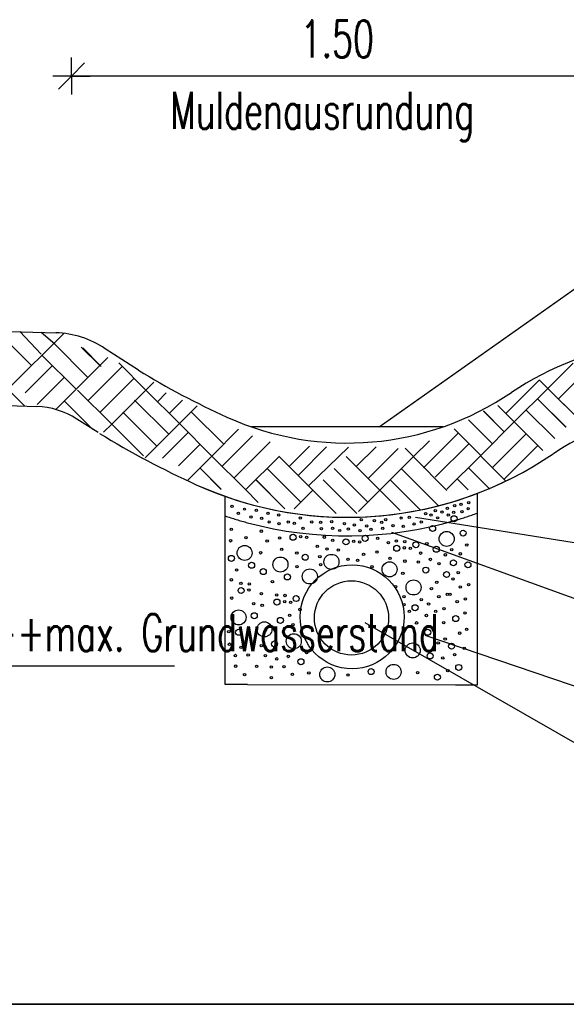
# Model space of a CAD drawing. Extents: x 3408772 to 3410442, y 5787844 to 5790056.
# Tile 37 of 80: x 3409763 to 3409777, y 5788844 to 5788870. Entities that reach past the tile are written whole.
import ezdxf

# ---------------------------------------------------------------- set-up
doc = ezdxf.new("R2010")
doc.units = 0
doc.header["$MEASUREMENT"] = 0
doc.linetypes.add('LINIENART0', pattern=[0])
doc.linetypes.add('LINIENART1', pattern=[50, 40, -10])
for name, color, linetype in [('detail_AA-BB', 7, 'Continuous'), ('NULLEBENE', 7, 'Continuous'), ('Straßenbau', 7, 'Continuous')]:
    doc.layers.add(name, color=color, linetype=linetype)
doc.styles.add('SIMPLEX', font='simplex')

# ---------------------------------------------------------------- blocks, each defined once
blk = doc.blocks.new('MASSTRENN-45')
at = {"layer": 'NULLEBENE', "color": 1, "linetype": 'LINIENART0'}
for q in [(0, 0.1), (0.07071, 0.07071), (-0.1, 0), (-0.07071, -0.07071), (0, -0.1), (0.1, 0)]:
    blk.add_line((0, 0), q, dxfattribs=at)
blk = doc.blocks.new('GRENZS-104')
at = {"layer": 'NULLEBENE', "color": 1, "linetype": 'LINIENART0'}
blk.add_circle((0, 0), 0.81, dxfattribs=at)
blk = doc.blocks.new('SAND-320')
at = {"layer": 'NULLEBENE', "color": 95, "linetype": 'LINIENART0'}
blk.add_circle((-0.031, 0), 0.031, dxfattribs=at)

msp = doc.modelspace()

# ---------------------------------------------------------------- linework, layer by layer
at = {"layer": 'detail_AA-BB', "color": 128, "linetype": 'LINIENART0'}
for p, q in [((3409779.12203, 5788868.77009, 0.1), (3409764.12203, 5788868.77009, 5)), ((3409779.12203, 5788868.77009, 0.1), (3409764.12203, 5788868.77009, 5)), ((3409772.409, 5788859.321), (3409781.61, 5788865.825)), ((3409772.409, 5788859.321), (3409781.61, 5788865.825)), ((3409763.04339, 5788860.96937), (3409762.11307, 5788861.89969)), ((3409763.04339, 5788860.96937), (3409762.11307, 5788861.89969)), ((3409763.91945, 5788861.84542), (3409762.407, 5788860.33297)), ((3409763.91945, 5788861.84542), (3409762.407, 5788860.33297)), ((3409763.30608, 5788861.2724), (3409762.72751, 5788861.88437)), ((3409763.30608, 5788861.2724), (3409762.72751, 5788861.88437)), ((3409763.67227, 5788861.54257), (3409763.30354, 5788861.86392)), ((3409763.67227, 5788861.54257), (3409763.30354, 5788861.86392)), ((3409764.56367, 5788860.65117), (3409763.64443, 5788861.57041)), ((3409764.56367, 5788860.65117), (3409763.64443, 5788861.57041)), ((3409764.24594, 5788860.33254), (3409763.32594, 5788861.25254)), ((3409764.24594, 5788860.33254), (3409763.32594, 5788861.25254)), ((3409764.88187, 5788860.96937), (3409764.38386, 5788861.46737)), ((3409764.88187, 5788860.96937), (3409764.38386, 5788861.46737)), ((3409764.92119, 5788860.94603), (3409764.42319, 5788861.44404)), ((3409764.92119, 5788860.94603), (3409764.42319, 5788861.44404)), ((3409763.60908, 5788860.96937), (3409762.87613, 5788860.23642)), ((3409763.60908, 5788860.96937), (3409762.87613, 5788860.23642)), ((3409764.24547, 5788860.33297), (3409765.09641, 5788861.1839)), ((3409764.24547, 5788860.33297), (3409765.09641, 5788861.1839)), ((3409765.48688, 5788860.94603), (3409764.56764, 5788860.02679)), ((3409765.48688, 5788860.94603), (3409764.56764, 5788860.02679)), ((3409766.12328, 5788860.30963), (3409765.39204, 5788861.04087)), ((3409766.12328, 5788860.30963), (3409765.39204, 5788861.04087)), ((3409776.94978, 5788860.35564), (3409777.63099, 5788861.03685)), ((3409776.94978, 5788860.35564), (3409777.63099, 5788861.03685)), ((3409777.23263, 5788860.0728), (3409778.15186, 5788860.99203)), ((3409777.23263, 5788860.0728), (3409778.15186, 5788860.99203)), ((3409763.92727, 5788860.65117), (3409763.19432, 5788859.91822)), ((3409763.92727, 5788860.65117), (3409763.19432, 5788859.91822)), ((3409765.80508, 5788860.62783), (3409764.88584, 5788859.70859)), ((3409765.80508, 5788860.62783), (3409764.88584, 5788859.70859)), ((3409766.12328, 5788860.30963), (3409766.33662, 5788860.52298)), ((3409766.12328, 5788860.30963), (3409766.33662, 5788860.52298)), ((3409775.81999, 5788859.67432), (3409776.72687, 5788860.5812)), ((3409775.81999, 5788859.67432), (3409776.72687, 5788860.5812)), ((3409775.82041, 5788859.67482), (3409776.7273, 5788860.5817)), ((3409775.82041, 5788859.67482), (3409776.7273, 5788860.5817)), ((3409776.94936, 5788860.35514), (3409776.72509, 5788860.57942)), ((3409776.94936, 5788860.35514), (3409776.72509, 5788860.57942)), ((3409776.94978, 5788860.35564), (3409776.72551, 5788860.57991)), ((3409776.94978, 5788860.35564), (3409776.72551, 5788860.57991)), ((3409762.407, 5788860.33297), (3409762.86369, 5788859.87628)), ((3409762.407, 5788860.33297), (3409762.86369, 5788859.87628)), ((3409764.24547, 5788860.33297), (3409763.69878, 5788859.78628)), ((3409764.24547, 5788860.33297), (3409763.69878, 5788859.78628)), ((3409765.20404, 5788859.39039), (3409764.2848, 5788860.30963)), ((3409765.20404, 5788859.39039), (3409764.2848, 5788860.30963)), ((3409766.12328, 5788860.30963), (3409765.20404, 5788859.39039)), ((3409766.12328, 5788860.30963), (3409765.20404, 5788859.39039)), ((3409767.02837, 5788859.40454), (3409766.12328, 5788860.30963)), ((3409766.12328, 5788860.30963), (3409766.43665, 5788859.99626)), ((3409767.02837, 5788859.40454), (3409766.12328, 5788860.30963)), ((3409766.12328, 5788860.30963), (3409766.43665, 5788859.99626)), ((3409766.43665, 5788859.99626), (3409766.67222, 5788860.23184)), ((3409766.43665, 5788859.99626), (3409766.67222, 5788860.23184)), ((3409776.04469, 5788859.45054), (3409776.94978, 5788860.35564)), ((3409776.04469, 5788859.45054), (3409776.94978, 5788860.35564)), ((3409776.94936, 5788860.35514), (3409777.76012, 5788859.54438)), ((3409776.94936, 5788860.35514), (3409777.76012, 5788859.54438)), ((3409776.94978, 5788860.35564), (3409777.86902, 5788859.4364)), ((3409776.94978, 5788860.35564), (3409777.86902, 5788859.4364)), ((3409764.69602, 5788859.24603), (3409763.92727, 5788860.01477)), ((3409764.69602, 5788859.24603), (3409763.92727, 5788860.01477)), ((3409766.74058, 5788859.11674), (3409765.82134, 5788860.03598)), ((3409766.74058, 5788859.11674), (3409765.82134, 5788860.03598)), ((3409766.75285, 5788859.68006), (3409767.11195, 5788860.03915)), ((3409766.75285, 5788859.68006), (3409767.11195, 5788860.03915)), ((3409776.04469, 5788859.45054), (3409775.605, 5788859.89023)), ((3409776.04469, 5788859.45054), (3409775.605, 5788859.89023)), ((3409776.67006, 5788860.07584), (3409777.43616, 5788859.30974)), ((3409776.67006, 5788860.07584), (3409777.43616, 5788859.30974)), ((3409776.67048, 5788860.07634), (3409777.43658, 5788859.31023)), ((3409776.67048, 5788860.07634), (3409777.43658, 5788859.31023)), ((3409766.42238, 5788858.79855), (3409765.50314, 5788859.71779)), ((3409766.42238, 5788858.79855), (3409765.50314, 5788859.71779)), ((3409767.02795, 5788859.40404), (3409767.50562, 5788859.88172)), ((3409767.02795, 5788859.40404), (3409767.50562, 5788859.88172)), ((3409767.02837, 5788859.40454), (3409767.50605, 5788859.88221)), ((3409767.02837, 5788859.40454), (3409767.50605, 5788859.88221)), ((3409768.21869, 5788858.8497), (3409767.34615, 5788859.72224)), ((3409768.21869, 5788858.8497), (3409767.34615, 5788859.72224)), ((3409768.21911, 5788858.85019), (3409767.34657, 5788859.72274)), ((3409768.21911, 5788858.85019), (3409767.34657, 5788859.72274)), ((3409775.77599, 5788859.18184), (3409775.21252, 5788859.74531)), ((3409775.77599, 5788859.18184), (3409775.21252, 5788859.74531)), ((3409775.77509, 5788859.18076), (3409775.21509, 5788859.74076)), ((3409775.77509, 5788859.18076), (3409775.21509, 5788859.74076)), ((3409776.36533, 5788859.77111), (3409777.13668, 5788858.99975)), ((3409776.36533, 5788859.77111), (3409777.13668, 5788858.99975)), ((3409776.36575, 5788859.7716), (3409777.13711, 5788859.00025)), ((3409776.36575, 5788859.7716), (3409777.13711, 5788859.00025)), ((3409765.20404, 5788859.39039), (3409764.98706, 5788859.17342)), ((3409765.20404, 5788859.39039), (3409764.98706, 5788859.17342)), ((3409765.20404, 5788859.39039), (3409766.0588, 5788858.53564)), ((3409765.20404, 5788859.39039), (3409766.0588, 5788858.53564)), ((3409767.02837, 5788859.40454), (3409766.10913, 5788858.4853)), ((3409767.02837, 5788859.40454), (3409766.10913, 5788858.4853)), ((3409767.02795, 5788859.40404), (3409766.31984, 5788858.69594)), ((3409767.02795, 5788859.40404), (3409766.31984, 5788858.69594)), ((3409767.90049, 5788858.5315), (3409767.02795, 5788859.40404)), ((3409767.90049, 5788858.5315), (3409767.02795, 5788859.40404)), ((3409767.90092, 5788858.53199), (3409767.02837, 5788859.40454)), ((3409767.90092, 5788858.53199), (3409767.02837, 5788859.40454)), ((3409775.45736, 5788858.86315), (3409774.81369, 5788859.50682)), ((3409775.45736, 5788858.86315), (3409774.81369, 5788859.50682)), ((3409775.45779, 5788858.86364), (3409774.81412, 5788859.50732)), ((3409775.45779, 5788858.86364), (3409774.81412, 5788859.50732)), ((3409775.13917, 5788858.54495), (3409776.04426, 5788859.45005)), ((3409775.13917, 5788858.54495), (3409776.04426, 5788859.45005)), ((3409776.04469, 5788859.45054), (3409776.81604, 5788858.67918)), ((3409776.04469, 5788859.45054), (3409776.81604, 5788858.67918)), ((3409767.2641, 5788859.16789), (3409766.57328, 5788858.47708)), ((3409767.2641, 5788859.16789), (3409766.57328, 5788858.47708)), ((3409767.26452, 5788859.16839), (3409766.57371, 5788858.47758)), ((3409767.26452, 5788859.16839), (3409766.57371, 5788858.47758)), ((3409767.90666, 5788858.53766), (3409768.62087, 5788859.25188)), ((3409767.90666, 5788858.53766), (3409768.62087, 5788859.25188)), ((3409767.90708, 5788858.53816), (3409768.6213, 5788859.25238)), ((3409767.90708, 5788858.53816), (3409768.6213, 5788859.25238)), ((3409773.59705, 5788858.21264), (3409774.53426, 5788859.14985)), ((3409773.59705, 5788858.21264), (3409774.53426, 5788859.14985)), ((3409773.59748, 5788858.21314), (3409774.53469, 5788859.15035)), ((3409773.59748, 5788858.21314), (3409774.53469, 5788859.15035)), ((3409775.13917, 5788858.54495), (3409774.42223, 5788859.26189)), ((3409775.13917, 5788858.54495), (3409774.42223, 5788859.26189)), ((3409775.13959, 5788858.54545), (3409774.42265, 5788859.26239)), ((3409775.13959, 5788858.54545), (3409774.42265, 5788859.26239)), ((3409775.45736, 5788858.22675), (3409776.36246, 5788859.13185)), ((3409775.45736, 5788858.22675), (3409776.36246, 5788859.13185)), ((3409775.45779, 5788858.22725), (3409776.36288, 5788859.13234)), ((3409775.45779, 5788858.22725), (3409776.36288, 5788859.13234)), ((3409766.99901, 5788858.26641), (3409767.58229, 5788858.8497)), ((3409766.99901, 5788858.26641), (3409767.58229, 5788858.8497)), ((3409766.99943, 5788858.2669), (3409767.58272, 5788858.85019)), ((3409766.99943, 5788858.2669), (3409767.58272, 5788858.85019)), ((3409768.45363, 5788858.53376), (3409768.99409, 5788859.07422)), ((3409768.45363, 5788858.53376), (3409768.99409, 5788859.07422)), ((3409768.45405, 5788858.53426), (3409768.99451, 5788859.07472)), ((3409768.45405, 5788858.53426), (3409768.99451, 5788859.07472)), ((3409769.09003, 5788858.53376), (3409769.46773, 5788858.91147)), ((3409769.09003, 5788858.53376), (3409769.46773, 5788858.91147)), ((3409769.09045, 5788858.53426), (3409769.46815, 5788858.91196)), ((3409769.09045, 5788858.53426), (3409769.46815, 5788858.91196)), ((3409773.33212, 5788858.51724), (3409773.75946, 5788858.94458)), ((3409773.33212, 5788858.51724), (3409773.75946, 5788858.94458)), ((3409773.33255, 5788858.51774), (3409773.75988, 5788858.94507)), ((3409773.33255, 5788858.51774), (3409773.75988, 5788858.94507)), ((3409773.91567, 5788857.95793), (3409774.82139, 5788858.86364)), ((3409773.91567, 5788857.95793), (3409774.82139, 5788858.86364)), ((3409769.983, 5788858.252), (3409770.532, 5788858.801)), ((3409769.983, 5788858.252), (3409770.532, 5788858.801)), ((3409769.98339, 5788858.25249), (3409770.53275, 5788858.80185)), ((3409769.98339, 5788858.25249), (3409770.53275, 5788858.80185)), ((3409770.22235, 5788858.00875), (3409770.99169, 5788858.77808)), ((3409770.22235, 5788858.00875), (3409770.99169, 5788858.77808)), ((3409770.5011, 5788857.73), (3409771.58165, 5788858.76725)), ((3409770.5011, 5788857.73), (3409771.58165, 5788858.76725)), ((3409771.79001, 5788858.24792), (3409772.32223, 5788858.78014)), ((3409771.79001, 5788858.24792), (3409772.32223, 5788858.78014)), ((3409771.79043, 5788858.24842), (3409772.32266, 5788858.78064)), ((3409771.79043, 5788858.24842), (3409772.32266, 5788858.78064)), ((3409772.10821, 5788857.92972), (3409772.91338, 5788858.73489)), ((3409772.10821, 5788857.92972), (3409772.91338, 5788858.73489)), ((3409772.10863, 5788857.93022), (3409772.9138, 5788858.73538)), ((3409772.10863, 5788857.93022), (3409772.9138, 5788858.73538)), ((3409773.33212, 5788858.51724), (3409773.10567, 5788858.7437)), ((3409773.33212, 5788858.51724), (3409773.10567, 5788858.7437)), ((3409773.33255, 5788858.51774), (3409773.10609, 5788858.74419)), ((3409773.33255, 5788858.51774), (3409773.10609, 5788858.74419)), ((3409775.77556, 5788857.90855), (3409776.68066, 5788858.81365)), ((3409775.77556, 5788857.90855), (3409776.68066, 5788858.81365)), ((3409775.77599, 5788857.90905), (3409776.68108, 5788858.81415)), ((3409775.77599, 5788857.90905), (3409776.68108, 5788858.81415)), ((3409767.25184, 5788857.88284), (3409767.90666, 5788858.53766)), ((3409767.25184, 5788857.88284), (3409767.90666, 5788858.53766)), ((3409767.25226, 5788857.88334), (3409767.90708, 5788858.53816)), ((3409767.25226, 5788857.88334), (3409767.90708, 5788858.53816)), ((3409767.90049, 5788858.5315), (3409768.80605, 5788857.62594)), ((3409767.90049, 5788858.5315), (3409768.80605, 5788857.62594)), ((3409767.90092, 5788858.53199), (3409768.80647, 5788857.62644)), ((3409767.90092, 5788858.53199), (3409768.80647, 5788857.62644)), ((3409768.17593, 5788858.25606), (3409768.45363, 5788858.53376)), ((3409768.17593, 5788858.25606), (3409768.45363, 5788858.53376)), ((3409768.17635, 5788858.25656), (3409768.45405, 5788858.53426)), ((3409768.17635, 5788858.25656), (3409768.45405, 5788858.53426)), ((3409768.49413, 5788857.93786), (3409769.09003, 5788858.53376)), ((3409768.49413, 5788857.93786), (3409769.09003, 5788858.53376)), ((3409768.49455, 5788857.93836), (3409769.09045, 5788858.53426)), ((3409768.49455, 5788857.93836), (3409769.09045, 5788858.53426)), ((3409768.81039, 5788857.61773), (3409769.71804, 5788858.52538)), ((3409768.81039, 5788857.61773), (3409769.71804, 5788858.52538)), ((3409768.81082, 5788857.61823), (3409769.71846, 5788858.52588)), ((3409768.81082, 5788857.61823), (3409769.71846, 5788858.52588)), ((3409769.71188, 5788858.51922), (3409770.61743, 5788857.61366)), ((3409769.71188, 5788858.51922), (3409770.61743, 5788857.61366)), ((3409769.7123, 5788858.51972), (3409770.61786, 5788857.61416)), ((3409769.7123, 5788858.51972), (3409770.61786, 5788857.61416)), ((3409771.519, 5788858.515), (3409772.424, 5788857.61)), ((3409771.519, 5788858.515), (3409772.424, 5788857.61)), ((3409771.51934, 5788858.51564), (3409772.4249, 5788857.61009)), ((3409771.51934, 5788858.51564), (3409772.4249, 5788857.61009)), ((3409772.42448, 5788857.60959), (3409773.33212, 5788858.51724)), ((3409772.42448, 5788857.60959), (3409773.33212, 5788858.51724)), ((3409772.4249, 5788857.61009), (3409773.33255, 5788858.51774)), ((3409772.4249, 5788857.61009), (3409773.33255, 5788858.51774)), ((3409773.32638, 5788858.51157), (3409774.23194, 5788857.60602)), ((3409773.32638, 5788858.51157), (3409774.23194, 5788857.60602)), ((3409773.59748, 5788858.21314), (3409773.87518, 5788858.49084)), ((3409773.59748, 5788858.21314), (3409773.87518, 5788858.49084)), ((3409774.23152, 5788857.6373), (3409775.13917, 5788858.54495)), ((3409774.23152, 5788857.6373), (3409775.13917, 5788858.54495)), ((3409775.13343, 5788858.53928), (3409775.81632, 5788857.85639)), ((3409775.13343, 5788858.53928), (3409775.81632, 5788857.85639)), ((3409767.57845, 5788858.20946), (3409768.15366, 5788857.63425)), ((3409767.57845, 5788858.20946), (3409768.15366, 5788857.63425)), ((3409767.57888, 5788858.20995), (3409768.15408, 5788857.63475)), ((3409767.57888, 5788858.20995), (3409768.15408, 5788857.63475)), ((3409769.38984, 5788858.19718), (3409770.29539, 5788857.29162)), ((3409769.38984, 5788858.19718), (3409770.29539, 5788857.29162)), ((3409769.39026, 5788858.19768), (3409770.29582, 5788857.29212)), ((3409769.39026, 5788858.19768), (3409770.29582, 5788857.29212)), ((3409771.19688, 5788858.19311), (3409772.10244, 5788857.28755)), ((3409771.19688, 5788858.19311), (3409772.10244, 5788857.28755)), ((3409771.1973, 5788858.19361), (3409772.10286, 5788857.28805)), ((3409771.1973, 5788858.19361), (3409772.10286, 5788857.28805)), ((3409773.00435, 5788858.18953), (3409774.00126, 5788857.19262)), ((3409773.00435, 5788858.18953), (3409774.00126, 5788857.19262)), ((3409774.81096, 5788858.21675), (3409775.38617, 5788857.64154)), ((3409774.81096, 5788858.21675), (3409775.38617, 5788857.64154)), ((3409774.81139, 5788858.21724), (3409775.38659, 5788857.64204)), ((3409774.81139, 5788858.21724), (3409775.38659, 5788857.64204)), ((3409769.08735, 5788857.89469), (3409769.86924, 5788857.1128)), ((3409769.08735, 5788857.89469), (3409769.86924, 5788857.1128)), ((3409769.08777, 5788857.89519), (3409769.86967, 5788857.1133)), ((3409769.08777, 5788857.89519), (3409769.86967, 5788857.1133)), ((3409770.89439, 5788857.89062), (3409771.79995, 5788856.98506)), ((3409770.89439, 5788857.89062), (3409771.79995, 5788856.98506)), ((3409770.89482, 5788857.89112), (3409771.80037, 5788856.98556)), ((3409770.89482, 5788857.89112), (3409771.80037, 5788856.98556)), ((3409772.70143, 5788857.88655), (3409773.50921, 5788857.07877)), ((3409772.70143, 5788857.88655), (3409773.50921, 5788857.07877)), ((3409772.70186, 5788857.88705), (3409773.50963, 5788857.07927)), ((3409772.70186, 5788857.88705), (3409773.50963, 5788857.07927)), ((3409774.50848, 5788857.91426), (3409774.80487, 5788857.61787)), ((3409774.50848, 5788857.91426), (3409774.80487, 5788857.61787)), ((3409774.5089, 5788857.91475), (3409774.80529, 5788857.61837)), ((3409774.5089, 5788857.91475), (3409774.80529, 5788857.61837)), ((3409768.80605, 5788857.62594), (3409769.15022, 5788857.28177)), ((3409768.80605, 5788857.62594), (3409769.15022, 5788857.28177)), ((3409768.80647, 5788857.62644), (3409769.15065, 5788857.28226)), ((3409768.80647, 5788857.62644), (3409769.15065, 5788857.28226)), ((3409770.61743, 5788857.61366), (3409770.11697, 5788857.1132)), ((3409770.61743, 5788857.61366), (3409770.11697, 5788857.1132)), ((3409770.61743, 5788857.61366), (3409771.2471, 5788856.984)), ((3409770.61743, 5788857.61366), (3409771.2471, 5788856.984)), ((3409770.61786, 5788857.61416), (3409771.24752, 5788856.98449)), ((3409770.61786, 5788857.61416), (3409771.24752, 5788856.98449)), ((3409772.4249, 5788857.61009), (3409771.85271, 5788857.0379)), ((3409772.4249, 5788857.61009), (3409771.85271, 5788857.0379)), ((3409772.42448, 5788857.60959), (3409772.97106, 5788857.063)), ((3409772.42448, 5788857.60959), (3409772.97106, 5788857.063)), ((3409772.4249, 5788857.61009), (3409772.97149, 5788857.0635)), ((3409772.4249, 5788857.61009), (3409772.97149, 5788857.0635)), ((3409780.5911, 5788855.72873), (3409773.38344, 5788856.87387)), ((3409780.5911, 5788855.72873), (3409773.38344, 5788856.87387)), ((3409780.72582, 5788853.57317), (3409772.74351, 5788856.46971)), ((3409780.72582, 5788853.57317), (3409772.74351, 5788856.46971)), ((3409772.01937, 5788854.0447), (3409780.7777, 5788849.02511)), ((3409772.01937, 5788854.0447), (3409780.7777, 5788849.02511)), ((3409773.63604, 5788853.70789), (3409780.67703, 5788851.30864)), ((3409773.63604, 5788853.70789), (3409780.67703, 5788851.30864))]:
    msp.add_line(p, q, dxfattribs=at)
at = {"layer": 'detail_AA-BB', "color": 176, "linetype": 'LINIENART0'}
for p, q in [((3409753.13, 5788862.17), (3409763.716, 5788861.852)), ((3409753.13, 5788862.17), (3409763.716, 5788861.852)), ((3409765.92264, 5788860.84558), (3409765.02627, 5788861.422)), ((3409765.92264, 5788860.84558), (3409765.02627, 5788861.422)), ((3409775.05015, 5788852.36934), (3409775.05015, 5788857.52618)), ((3409775.05015, 5788852.36934), (3409775.05015, 5788857.52618)), ((3409768.25785, 5788852.37515), (3409768.25785, 5788857.44608)), ((3409768.25785, 5788852.37515), (3409768.25785, 5788857.44608)), ((3409768.86364, 5788852.37463), (3409768.25785, 5788852.37515)), ((3409768.86364, 5788852.37463), (3409768.25785, 5788852.37515)), ((3409768.86364, 5788852.37463), (3409774.4609, 5788852.36985)), ((3409768.86364, 5788852.37463), (3409774.4609, 5788852.36985)), ((3409774.4609, 5788852.36985), (3409775.05015, 5788852.36934)), ((3409774.4609, 5788852.36985), (3409775.05015, 5788852.36934))]:
    msp.add_line(p, q, dxfattribs=at)
at = {"layer": 'detail_AA-BB', "color": 144, "linetype": 'LINIENART0'}
for p, q in [((3409756.80394, 5788860.05854), (3409763.18548, 5788859.8666)), ((3409756.80394, 5788860.05854), (3409763.18548, 5788859.8666)), ((3409764.8374, 5788859.16395), (3409764.26096, 5788859.5288)), ((3409764.8374, 5788859.16395), (3409764.26096, 5788859.5288))]:
    msp.add_line(p, q, dxfattribs=at)
at = {"layer": 'detail_AA-BB', "color": 160, "linetype": 'LINIENART1'}
msp.add_line((3409774.12509, 5788859.32076), (3409768.96509, 5788859.32076), dxfattribs=at)
msp.add_line((3409774.12509, 5788859.32076), (3409768.96509, 5788859.32076), dxfattribs=at)
at = {"layer": 'detail_AA-BB', "color": 160, "linetype": 'LINIENART0'}
msp.add_line((3409757.932, 5788852.885), (3409766.896, 5788852.877), dxfattribs=at)
msp.add_line((3409757.932, 5788852.885), (3409766.896, 5788852.877), dxfattribs=at)
at = {"layer": 'detail_AA-BB', "color": 160, "linetype": 'LINIENART1'}
for centre, radius in [((3409771.676, 5788854.199), 1.4), ((3409771.676, 5788854.199), 1.4), ((3409771.661, 5788854.17), 1), ((3409771.661, 5788854.17), 1)]:
    msp.add_circle(centre, radius, dxfattribs=at)
at = {"layer": 'detail_AA-BB', "color": 176, "linetype": 'LINIENART0'}
for centre, radius, start, end in [((3409763.62437, 5788859.35848), 2.49468, 55.80882, 88.27937), ((3409763.62437, 5788859.35848), 2.49468, 55.80882, 88.27937), ((3409780.40491, 5788853.74273), 7.86834, 97.00938, 124.32813), ((3409780.40491, 5788853.74273), 7.86834, 97.00938, 124.32813), ((3409777.29, 5788879.391), 21.752, 238.4939, 245.6113), ((3409777.29, 5788879.391), 21.752, 238.4939, 245.6113), ((3409771.54509, 5788866.72076), 7.84, 245.6113, 304.3281), ((3409771.54509, 5788866.72076), 7.84, 245.6113, 304.3281)]:
    msp.add_arc(centre, radius, start, end, dxfattribs=at)
at = {"layer": 'detail_AA-BB', "color": 144, "linetype": 'LINIENART0'}
for centre, radius, start, end in [((3409763.12294, 5788857.78654), 2.081, 56.8482, 88.278), ((3409763.12294, 5788857.78654), 2.081, 56.8482, 88.278), ((3409780.40491, 5788853.74273), 5.86834, 97.00938, 124.32813), ((3409780.40491, 5788853.74273), 5.86834, 97.00938, 124.32813), ((3409777.28961, 5788879.39112), 23.75178, 238.49388, 245.6113), ((3409777.28961, 5788879.39112), 23.75178, 238.49388, 245.6113), ((3409771.54509, 5788866.72076), 9.84, 245.6113, 304.3281), ((3409771.54509, 5788866.72076), 9.84, 245.6113, 304.3281), ((3409771.54509, 5788866.72076), 9.84, 245.6113, 298.4679), ((3409771.54509, 5788866.72076), 9.84, 245.6113, 298.4679)]:
    msp.add_arc(centre, radius, start, end, dxfattribs=at)
at = {"layer": 'Straßenbau', "color": 176, "linetype": 'LINIENART0'}
for p, q in [((3409705.63676, 5788843.75982), (3409798.79603, 5788843.75982)), ((3409798.79603, 5788843.75982), (3409705.63676, 5788843.75982)), ((3409705.63676, 5788843.75982), (3409798.79603, 5788843.75982)), ((3409798.79603, 5788843.75982), (3409705.63676, 5788843.75982))]:
    msp.add_line(p, q, dxfattribs=at)
at = {"layer": 'Straßenbau', "color": 161, "linetype": 'LINIENART1'}
for start, end in [(286.3798, 289.8148), (286.3798, 289.8148), (251.4631, 254.9698), (251.4631, 254.9698), (254.9698, 286.3798), (254.9698, 286.3798)]:
    msp.add_arc((3409771.545, 5788866.721), 10.34, start, end, dxfattribs=at)

# ---------------------------------------------------------------- block references
at = {"layer": 'detail_AA-BB'}
for name, p, xscale, yscale in [('MASSTRENN-45', (3409764.12203, 5788868.77009, 0.1), 5, 5), ('MASSTRENN-45', (3409764.12203, 5788868.77009, 0.1), 5, 5), ('GRENZS-104', (3409774.42101, 5788856.84237), 0.1, 0.1), ('GRENZS-104', (3409774.42101, 5788856.84237), 0.1, 0.1), ('GRENZS-104', (3409768.42404, 5788856.55418), 0.04, 0.04), ('GRENZS-104', (3409768.42404, 5788856.55418), 0.04, 0.04), ('GRENZS-104', (3409769.23398, 5788856.50704), 0.04, 0.04), ('GRENZS-104', (3409769.23398, 5788856.50704), 0.04, 0.04), ('GRENZS-104', (3409773.84475, 5788856.58023), 0.1, 0.1), ('GRENZS-104', (3409773.84475, 5788856.58023), 0.1, 0.1), ('GRENZS-104', (3409774.22342, 5788856.2987), 0.25, 0.25), ('GRENZS-104', (3409774.22342, 5788856.2987), 0.25, 0.25), ('GRENZS-104', (3409774.66651, 5788856.4543), 0.1, 0.1), ('GRENZS-104', (3409774.66651, 5788856.4543), 0.1, 0.1), ('GRENZS-104', (3409768.40407, 5788856.24788), 0.04, 0.04), ('GRENZS-104', (3409768.40407, 5788856.24788), 0.04, 0.04), ('GRENZS-104', (3409768.81742, 5788856.33157), 0.04, 0.04), ('GRENZS-104', (3409768.81742, 5788856.33157), 0.04, 0.04), ('GRENZS-104', (3409769.3895, 5788856.24174), 0.04, 0.04), ('GRENZS-104', (3409769.3895, 5788856.24174), 0.04, 0.04), ('GRENZS-104', (3409769.72494, 5788856.32103), 0.04, 0.04), ('GRENZS-104', (3409769.72494, 5788856.32103), 0.04, 0.04), ('GRENZS-104', (3409770.08593, 5788856.34253), 0.1, 0.1), ('GRENZS-104', (3409770.08593, 5788856.34253), 0.1, 0.1), ('GRENZS-104', (3409770.29418, 5788856.35596), 0.04, 0.04), ('GRENZS-104', (3409770.29418, 5788856.35596), 0.04, 0.04), ('GRENZS-104', (3409770.45204, 5788856.33917), 0.04, 0.04), ('GRENZS-104', (3409770.45204, 5788856.33917), 0.04, 0.04), ('GRENZS-104', (3409770.93252, 5788856.34542), 0.04, 0.04), ('GRENZS-104', (3409770.93252, 5788856.34542), 0.04, 0.04), ('GRENZS-104', (3409771.15513, 5788856.25699), 0.04, 0.04), ('GRENZS-104', (3409771.15513, 5788856.25699), 0.04, 0.04), ('GRENZS-104', (3409771.51245, 5788856.21897), 0.1, 0.1), ('GRENZS-104', (3409771.51245, 5788856.21897), 0.1, 0.1), ('GRENZS-104', (3409771.7207, 5788856.23241), 0.04, 0.04), ('GRENZS-104', (3409771.7207, 5788856.23241), 0.04, 0.04), ('GRENZS-104', (3409771.87856, 5788856.21561), 0.04, 0.04), ('GRENZS-104', (3409771.87856, 5788856.21561), 0.04, 0.04), ('GRENZS-104', (3409772.02823, 5788856.31436), 0.1, 0.1), ('GRENZS-104', (3409772.02823, 5788856.31436), 0.1, 0.1), ('GRENZS-104', (3409772.36576, 5788856.31493), 0.04, 0.04), ('GRENZS-104', (3409772.36576, 5788856.31493), 0.04, 0.04), ('GRENZS-104', (3409772.65546, 5788856.196), 0.04, 0.04), ('GRENZS-104', (3409772.65546, 5788856.196), 0.04, 0.04), ('GRENZS-104', (3409772.87086, 5788856.24003), 0.04, 0.04), ('GRENZS-104', (3409772.87086, 5788856.24003), 0.04, 0.04), ('GRENZS-104', (3409773.0959, 5788856.22324), 0.04, 0.04), ('GRENZS-104', (3409773.0959, 5788856.22324), 0.04, 0.04), ('GRENZS-104', (3409773.39337, 5788856.14061), 0.1, 0.1), ('GRENZS-104', (3409773.39337, 5788856.14061), 0.1, 0.1), ('GRENZS-104', (3409773.689, 5788856.169), 0.04, 0.04), ('GRENZS-104', (3409773.689, 5788856.169), 0.04, 0.04), ('GRENZS-104', (3409773.68923, 5788856.16856), 0.04, 0.04), ('GRENZS-104', (3409773.68923, 5788856.16856), 0.04, 0.04), ('GRENZS-104', (3409768.78222, 5788855.92069), 0.25, 0.25), ('GRENZS-104', (3409768.78222, 5788855.92069), 0.25, 0.25), ('GRENZS-104', (3409769.21263, 5788855.9246), 0.04, 0.04), ('GRENZS-104', (3409769.21263, 5788855.9246), 0.04, 0.04), ('GRENZS-104', (3409769.78288, 5788856.01913), 0.04, 0.04), ('GRENZS-104', (3409769.78288, 5788856.01913), 0.04, 0.04), ('GRENZS-104', (3409770.18846, 5788855.9185), 0.04, 0.04), ('GRENZS-104', (3409770.18846, 5788855.9185), 0.04, 0.04), ('GRENZS-104', (3409770.73736, 5788856.10147), 0.04, 0.04), ('GRENZS-104', (3409770.73736, 5788856.10147), 0.04, 0.04), ('GRENZS-104', (3409771.00266, 5788856.02523), 0.04, 0.04), ('GRENZS-104', (3409771.00266, 5788856.02523), 0.04, 0.04), ('GRENZS-104', (3409771.3036, 5788855.99991), 0.04, 0.04), ('GRENZS-104', (3409771.3036, 5788855.99991), 0.04, 0.04), ('GRENZS-104', (3409771.98458, 5788855.88496), 0.04, 0.04), ('GRENZS-104', (3409771.98458, 5788855.88496), 0.04, 0.04), ('GRENZS-104', (3409772.34442, 5788855.94595), 0.04, 0.04), ('GRENZS-104', (3409772.34442, 5788855.94595), 0.04, 0.04), ('GRENZS-104', (3409772.87758, 5788856.04522), 0.1, 0.1), ('GRENZS-104', (3409772.87758, 5788856.04522), 0.1, 0.1), ('GRENZS-104', (3409773.08583, 5788856.05865), 0.04, 0.04), ('GRENZS-104', (3409773.08583, 5788856.05865), 0.04, 0.04), ('GRENZS-104', (3409773.24369, 5788856.04186), 0.04, 0.04), ('GRENZS-104', (3409773.24369, 5788856.04186), 0.04, 0.04), ('GRENZS-104', (3409773.52151, 5788855.91545), 0.04, 0.04), ('GRENZS-104', (3409773.52151, 5788855.91545), 0.04, 0.04), ('GRENZS-104', (3409773.94233, 5788856.01913), 0.1, 0.1), ('GRENZS-104', (3409773.94233, 5788856.01913), 0.1, 0.1), ('GRENZS-104', (3409774.36026, 5788856.00714), 0.04, 0.04), ('GRENZS-104', (3409774.36026, 5788856.00714), 0.04, 0.04), ('GRENZS-104', (3409774.59178, 5788855.89704), 0.04, 0.04), ('GRENZS-104', (3409774.59178, 5788855.89704), 0.04, 0.04), ('GRENZS-104', (3409774.7656, 5788856.13185), 0.04, 0.04), ('GRENZS-104', (3409774.7656, 5788856.13185), 0.04, 0.04), ('GRENZS-104', (3409768.42737, 5788855.77512), 0.1, 0.1), ('GRENZS-104', (3409768.42737, 5788855.77512), 0.1, 0.1), ('GRENZS-104', (3409768.96989, 5788855.5875), 0.1, 0.1), ('GRENZS-104', (3409768.96989, 5788855.5875), 0.1, 0.1), ('GRENZS-104', (3409769.74768, 5788855.60826), 0.25, 0.25), ('GRENZS-104', (3409769.74768, 5788855.60826), 0.25, 0.25), ('GRENZS-104', (3409770.41412, 5788855.80262), 0.1, 0.1), ('GRENZS-104', (3409770.41412, 5788855.80262), 0.1, 0.1), ('GRENZS-104', (3409770.8075, 5788855.81787), 0.04, 0.04), ('GRENZS-104', (3409770.8075, 5788855.81787), 0.04, 0.04), ('GRENZS-104', (3409770.82884, 5788855.60746), 0.04, 0.04), ('GRENZS-104', (3409770.82884, 5788855.60746), 0.04, 0.04), ('GRENZS-104', (3409771.12137, 5788855.6803), 0.25, 0.25), ('GRENZS-104', (3409771.12137, 5788855.6803), 0.25, 0.25), ('GRENZS-104', (3409771.56681, 5788855.74773), 0.04, 0.04), ('GRENZS-104', (3409771.56681, 5788855.74773), 0.04, 0.04), ('GRENZS-104', (3409771.82507, 5788855.71955), 0.04, 0.04), ('GRENZS-104', (3409771.82507, 5788855.71955), 0.04, 0.04), ('GRENZS-104', (3409772.68578, 5788855.47844), 0.25, 0.25), ('GRENZS-104', (3409772.68578, 5788855.47844), 0.25, 0.25), ('GRENZS-104', (3409772.69815, 5788855.77518), 0.04, 0.04), ('GRENZS-104', (3409772.69815, 5788855.77518), 0.04, 0.04), ('GRENZS-104', (3409773.09763, 5788855.69894), 0.04, 0.04), ('GRENZS-104', (3409773.09763, 5788855.69894), 0.04, 0.04), ('GRENZS-104', (3409773.45747, 5788855.67454), 0.04, 0.04), ('GRENZS-104', (3409773.45747, 5788855.67454), 0.04, 0.04), ('GRENZS-104', (3409773.784, 5788855.745), 0.04, 0.04), ('GRENZS-104', (3409773.784, 5788855.745), 0.04, 0.04), ('GRENZS-104', (3409774.01552, 5788855.6349), 0.04, 0.04), ('GRENZS-104', (3409774.01552, 5788855.6349), 0.04, 0.04), ('GRENZS-104', (3409774.18933, 5788855.86971), 0.04, 0.04), ('GRENZS-104', (3409774.18933, 5788855.86971), 0.04, 0.04), ('GRENZS-104', (3409774.40349, 5788855.65526), 0.1, 0.1), ('GRENZS-104', (3409774.40349, 5788855.65526), 0.1, 0.1), ('GRENZS-104', (3409774.79609, 5788855.60124), 0.1, 0.1), ('GRENZS-104', (3409774.79609, 5788855.60124), 0.1, 0.1), ('GRENZS-104', (3409768.56737, 5788855.45943), 0.04, 0.04), ('GRENZS-104', (3409768.56737, 5788855.45943), 0.04, 0.04), ('GRENZS-104', (3409769.28582, 5788855.41839), 0.1, 0.1), ('GRENZS-104', (3409769.28582, 5788855.41839), 0.1, 0.1), ('GRENZS-104', (3409770.19151, 5788855.54952), 0.04, 0.04), ('GRENZS-104', (3409770.19151, 5788855.54952), 0.04, 0.04), ('GRENZS-104', (3409770.53918, 5788855.28778), 0.25, 0.25), ('GRENZS-104', (3409770.53918, 5788855.28778), 0.25, 0.25), ('GRENZS-104', (3409772.21329, 5788855.54647), 0.04, 0.04), ('GRENZS-104', (3409772.21329, 5788855.54647), 0.04, 0.04), ('GRENZS-104', (3409773.04274, 5788855.3696), 0.04, 0.04), ('GRENZS-104', (3409773.04274, 5788855.3696), 0.04, 0.04), ('GRENZS-104', (3409773.66178, 5788855.45803), 0.1, 0.1), ('GRENZS-104', (3409773.66178, 5788855.45803), 0.1, 0.1), ('GRENZS-104', (3409774.21983, 5788855.33911), 0.1, 0.1), ('GRENZS-104', (3409774.21983, 5788855.33911), 0.1, 0.1), ('GRENZS-104', (3409774.53384, 5788855.38778), 0.04, 0.04), ('GRENZS-104', (3409774.53384, 5788855.38778), 0.04, 0.04), ('GRENZS-104', (3409768.42737, 5788855.19582), 0.04, 0.04), ('GRENZS-104', (3409768.42737, 5788855.19582), 0.04, 0.04), ('GRENZS-104', (3409768.68169, 5788855.10348), 0.04, 0.04), ('GRENZS-104', (3409768.68169, 5788855.10348), 0.04, 0.04), ('GRENZS-104', (3409768.90654, 5788855.08644), 0.04, 0.04), ('GRENZS-104', (3409768.90654, 5788855.08644), 0.04, 0.04), ('GRENZS-104', (3409769.53283, 5788855.14699), 0.04, 0.04), ('GRENZS-104', (3409769.53283, 5788855.14699), 0.04, 0.04), ('GRENZS-104', (3409769.93535, 5788855.27507), 0.1, 0.1), ('GRENZS-104', (3409769.93535, 5788855.27507), 0.1, 0.1), ('GRENZS-104', (3409773.33083, 5788854.99047), 0.25, 0.25), ('GRENZS-104', (3409773.33083, 5788854.99047), 0.25, 0.25), ('GRENZS-104', (3409773.95758, 5788855.12564), 0.04, 0.04), ('GRENZS-104', (3409773.95758, 5788855.12564), 0.04, 0.04), ('GRENZS-104', (3409774.39052, 5788855.22006), 0.04, 0.04), ('GRENZS-104', (3409774.39052, 5788855.22006), 0.04, 0.04), ('GRENZS-104', (3409768.68841, 5788854.90867), 0.1, 0.1), ('GRENZS-104', (3409768.68841, 5788854.90867), 0.1, 0.1), ('GRENZS-104', (3409768.89666, 5788854.9221), 0.04, 0.04), ('GRENZS-104', (3409768.89666, 5788854.9221), 0.04, 0.04), ('GRENZS-104', (3409769.23398, 5788854.82375), 0.04, 0.04), ('GRENZS-104', (3409769.23398, 5788854.82375), 0.04, 0.04), ('GRENZS-104', (3409772.84758, 5788855.00976), 0.04, 0.04), ('GRENZS-104', (3409772.84758, 5788855.00976), 0.04, 0.04), ('GRENZS-104', (3409773.81425, 5788854.95792), 0.04, 0.04), ('GRENZS-104', (3409773.81425, 5788854.95792), 0.04, 0.04), ('GRENZS-104', (3409774.58873, 5788855.00355), 0.04, 0.04), ('GRENZS-104', (3409774.58873, 5788855.00355), 0.04, 0.04), ('GRENZS-104', (3409774.81439, 5788855.06454), 0.04, 0.04), ('GRENZS-104', (3409774.81439, 5788855.06454), 0.04, 0.04), ('GRENZS-104', (3409768.43736, 5788854.70308), 0.04, 0.04), ('GRENZS-104', (3409768.43736, 5788854.70308), 0.04, 0.04), ('GRENZS-104', (3409769.02783, 5788854.55374), 0.04, 0.04), ('GRENZS-104', (3409769.02783, 5788854.55374), 0.04, 0.04), ('GRENZS-104', (3409769.65387, 5788854.59623), 0.1, 0.1), ('GRENZS-104', (3409769.65387, 5788854.59623), 0.1, 0.1), ('GRENZS-104', (3409769.64715, 5788854.79105), 0.04, 0.04), ('GRENZS-104', (3409769.64715, 5788854.79105), 0.04, 0.04), ('GRENZS-104', (3409769.86212, 5788854.60967), 0.04, 0.04), ('GRENZS-104', (3409769.86212, 5788854.60967), 0.04, 0.04), ('GRENZS-104', (3409769.872, 5788854.774), 0.04, 0.04), ('GRENZS-104', (3409769.872, 5788854.774), 0.04, 0.04), ('GRENZS-104', (3409770.01998, 5788854.59287), 0.04, 0.04), ('GRENZS-104', (3409770.01998, 5788854.59287), 0.04, 0.04), ('GRENZS-104', (3409770.16966, 5788854.69162), 0.1, 0.1), ('GRENZS-104', (3409770.16966, 5788854.69162), 0.1, 0.1), ('GRENZS-104', (3409773.07324, 5788854.74141), 0.04, 0.04), ('GRENZS-104', (3409773.07324, 5788854.74141), 0.04, 0.04), ('GRENZS-104', (3409773.5398, 5788854.66518), 0.04, 0.04), ('GRENZS-104', (3409773.5398, 5788854.66518), 0.04, 0.04), ('GRENZS-104', (3409774.01247, 5788854.74141), 0.04, 0.04), ('GRENZS-104', (3409774.01247, 5788854.74141), 0.04, 0.04), ('GRENZS-104', (3409774.23813, 5788854.8024), 0.04, 0.04), ('GRENZS-104', (3409774.23813, 5788854.8024), 0.04, 0.04), ('GRENZS-104', (3409774.31123, 5788854.80534), 0.04, 0.04), ('GRENZS-104', (3409774.31123, 5788854.80534), 0.04, 0.04), ('GRENZS-104', (3409774.5064, 5788854.61017), 0.04, 0.04), ('GRENZS-104', (3409774.5064, 5788854.61017), 0.04, 0.04), ('GRENZS-104', (3409774.729, 5788854.68031), 0.04, 0.04), ('GRENZS-104', (3409774.729, 5788854.68031), 0.04, 0.04), ('GRENZS-104', (3409768.62047, 5788854.18371), 0.25, 0.25), ('GRENZS-104', (3409768.62047, 5788854.18371), 0.25, 0.25), ('GRENZS-104', (3409769.25533, 5788854.50966), 0.04, 0.04), ('GRENZS-104', (3409769.25533, 5788854.50966), 0.04, 0.04), ('GRENZS-104', (3409770.27689, 5788854.39683), 0.04, 0.04), ('GRENZS-104', (3409770.27689, 5788854.39683), 0.04, 0.04), ('GRENZS-104', (3409773.07344, 5788854.52714), 0.04, 0.04), ('GRENZS-104', (3409773.07344, 5788854.52714), 0.04, 0.04), ('GRENZS-104', (3409773.22123, 5788854.34576), 0.04, 0.04), ('GRENZS-104', (3409773.22123, 5788854.34576), 0.04, 0.04), ('GRENZS-104', (3409773.3709, 5788854.44451), 0.1, 0.1), ('GRENZS-104', (3409773.3709, 5788854.44451), 0.1, 0.1), ('GRENZS-104', (3409773.73497, 5788854.5432), 0.04, 0.04), ('GRENZS-104', (3409773.73497, 5788854.5432), 0.04, 0.04), ('GRENZS-104', (3409773.93013, 5788854.34803), 0.04, 0.04), ('GRENZS-104', (3409773.93013, 5788854.34803), 0.04, 0.04), ('GRENZS-104', (3409774.15274, 5788854.41817), 0.04, 0.04), ('GRENZS-104', (3409774.15274, 5788854.41817), 0.04, 0.04), ('GRENZS-104', (3409774.71986, 5788854.30523), 0.04, 0.04), ('GRENZS-104', (3409774.71986, 5788854.30523), 0.04, 0.04), ('GRENZS-104', (3409769.0433, 5788854.23032), 0.1, 0.1), ('GRENZS-104', (3409769.0433, 5788854.23032), 0.1, 0.1), ('GRENZS-104', (3409769.31562, 5788853.86196), 0.25, 0.25), ('GRENZS-104', (3409769.31562, 5788853.86196), 0.25, 0.25), ('GRENZS-104', (3409769.74629, 5788854.10408), 0.1, 0.1), ('GRENZS-104', (3409769.74629, 5788854.10408), 0.1, 0.1), ('GRENZS-104', (3409769.99329, 5788854.2413), 0.04, 0.04), ('GRENZS-104', (3409769.99329, 5788854.2413), 0.04, 0.04), ('GRENZS-104', (3409773.41173, 5788854.03699), 0.04, 0.04), ('GRENZS-104', (3409773.41173, 5788854.03699), 0.04, 0.04), ('GRENZS-104', (3409773.67703, 5788854.2352), 0.04, 0.04), ('GRENZS-104', (3409773.67703, 5788854.2352), 0.04, 0.04), ('GRENZS-104', (3409774.14359, 5788854.04309), 0.04, 0.04), ('GRENZS-104', (3409774.14359, 5788854.04309), 0.04, 0.04), ('GRENZS-104', (3409774.46675, 5788854.15041), 0.1, 0.1), ('GRENZS-104', (3409774.46675, 5788854.15041), 0.1, 0.1), ('GRENZS-104', (3409768.35746, 5788853.7975), 0.04, 0.04), ('GRENZS-104', (3409768.35746, 5788853.7975), 0.04, 0.04), ('GRENZS-104', (3409768.62226, 5788853.78223), 0.1, 0.1), ('GRENZS-104', (3409768.62226, 5788853.78223), 0.1, 0.1), ('GRENZS-104', (3409770.08478, 5788853.98515), 0.04, 0.04), ('GRENZS-104', (3409770.08478, 5788853.98515), 0.04, 0.04), ('GRENZS-104', (3409773.71362, 5788853.78389), 0.1, 0.1), ('GRENZS-104', (3409773.71362, 5788853.78389), 0.1, 0.1), ('GRENZS-104', (3409774.57043, 5788853.75938), 0.04, 0.04), ('GRENZS-104', (3409774.57043, 5788853.75938), 0.04, 0.04), ('GRENZS-104', (3409774.7595, 5788853.86306), 0.04, 0.04), ('GRENZS-104', (3409774.7595, 5788853.86306), 0.04, 0.04), ('GRENZS-104', (3409769.58772, 5788853.46979), 0.1, 0.1), ('GRENZS-104', (3409769.58772, 5788853.46979), 0.1, 0.1), ('GRENZS-104', (3409770.10712, 5788853.54149), 0.25, 0.25), ('GRENZS-104', (3409770.10712, 5788853.54149), 0.25, 0.25), ('GRENZS-104', (3409773.99417, 5788853.49724), 0.04, 0.04), ('GRENZS-104', (3409773.99417, 5788853.49724), 0.04, 0.04), ('GRENZS-104', (3409774.18324, 5788853.60092), 0.04, 0.04), ('GRENZS-104', (3409774.18324, 5788853.60092), 0.04, 0.04), ('GRENZS-104', (3409768.37525, 5788853.46204), 0.04, 0.04), ('GRENZS-104', (3409768.37525, 5788853.46204), 0.04, 0.04), ('GRENZS-104', (3409768.68325, 5788853.3797), 0.04, 0.04), ('GRENZS-104', (3409768.68325, 5788853.3797), 0.04, 0.04), ('GRENZS-104', (3409768.99124, 5788853.44374), 0.04, 0.04), ('GRENZS-104', (3409768.99124, 5788853.44374), 0.04, 0.04), ('GRENZS-104', (3409769.23093, 5788853.42405), 0.04, 0.04), ('GRENZS-104', (3409769.23093, 5788853.42405), 0.04, 0.04), ('GRENZS-104', (3409770.4513, 5788853.23555), 0.04, 0.04), ('GRENZS-104', (3409770.4513, 5788853.23555), 0.04, 0.04), ('GRENZS-104', (3409773.30836, 5788853.29437), 0.25, 0.25), ('GRENZS-104', (3409773.30836, 5788853.29437), 0.25, 0.25), ('GRENZS-104', (3409774.35392, 5788853.40869), 0.1, 0.1), ('GRENZS-104', (3409774.35392, 5788853.40869), 0.1, 0.1), ('GRENZS-104', (3409774.69546, 5788853.3538), 0.04, 0.04), ('GRENZS-104', (3409774.69546, 5788853.3538), 0.04, 0.04), ('GRENZS-104', (3409768.53382, 5788853.15709), 0.04, 0.04), ('GRENZS-104', (3409768.53382, 5788853.15709), 0.04, 0.04), ('GRENZS-104', (3409768.87841, 5788853.17234), 0.04, 0.04), ('GRENZS-104', (3409768.87841, 5788853.17234), 0.04, 0.04), ('GRENZS-104', (3409769.34071, 5788853.1496), 0.04, 0.04), ('GRENZS-104', (3409769.34071, 5788853.1496), 0.04, 0.04), ('GRENZS-104', (3409769.64871, 5788853.06727), 0.04, 0.04), ('GRENZS-104', (3409769.64871, 5788853.06727), 0.04, 0.04), ('GRENZS-104', (3409769.9567, 5788853.1313), 0.04, 0.04), ('GRENZS-104', (3409769.9567, 5788853.1313), 0.04, 0.04), ('GRENZS-104', (3409770.29824, 5788852.99103), 0.1, 0.1), ('GRENZS-104', (3409770.29824, 5788852.99103), 0.1, 0.1), ('GRENZS-104', (3409773.77766, 5788853.14655), 0.1, 0.1), ('GRENZS-104', (3409773.77766, 5788853.14655), 0.1, 0.1), ('GRENZS-104', (3409774.1192, 5788853.09166), 0.04, 0.04), ('GRENZS-104', (3409774.1192, 5788853.09166), 0.04, 0.04), ('GRENZS-104', (3409774.43679, 5788853.17825), 0.04, 0.04), ('GRENZS-104', (3409774.43679, 5788853.17825), 0.04, 0.04), ('GRENZS-104', (3409768.53992, 5788852.87044), 0.04, 0.04), ('GRENZS-104', (3409768.53992, 5788852.87044), 0.04, 0.04), ('GRENZS-104', (3409769.1059, 5788852.866), 0.04, 0.04), ('GRENZS-104', (3409769.1059, 5788852.866), 0.04, 0.04), ('GRENZS-104', (3409769.49928, 5788852.84466), 0.04, 0.04), ('GRENZS-104', (3409769.49928, 5788852.84466), 0.04, 0.04), ('GRENZS-104', (3409769.84387, 5788852.8599), 0.04, 0.04), ('GRENZS-104', (3409769.84387, 5788852.8599), 0.04, 0.04), ('GRENZS-104', (3409771.00922, 5788852.64679), 0.25, 0.25), ('GRENZS-104', (3409771.00922, 5788852.64679), 0.25, 0.25), ('GRENZS-104', (3409772.1889, 5788852.72268), 0.1, 0.1), ('GRENZS-104', (3409772.1889, 5788852.72268), 0.1, 0.1), ('GRENZS-104', (3409772.79269, 5788852.71658), 0.25, 0.25), ('GRENZS-104', (3409772.79269, 5788852.71658), 0.25, 0.25), ('GRENZS-104', (3409773.44222, 5788852.69523), 0.04, 0.04), ('GRENZS-104', (3409773.44222, 5788852.69523), 0.04, 0.04), ('GRENZS-104', (3409774.25367, 5788852.74544), 0.04, 0.04), ('GRENZS-104', (3409774.25367, 5788852.74544), 0.04, 0.04), ('GRENZS-104', (3409774.54909, 5788852.83539), 0.1, 0.1), ('GRENZS-104', (3409774.54909, 5788852.83539), 0.1, 0.1), ('GRENZS-104', (3409768.78028, 5788852.6389), 0.04, 0.04), ('GRENZS-104', (3409768.78028, 5788852.6389), 0.04, 0.04), ('GRENZS-104', (3409769.50538, 5788852.55801), 0.04, 0.04), ('GRENZS-104', (3409769.50538, 5788852.55801), 0.04, 0.04), ('GRENZS-104', (3409770.06953, 5788852.65254), 0.04, 0.04), ('GRENZS-104', (3409770.06953, 5788852.65254), 0.04, 0.04), ('GRENZS-104', (3409770.5117, 5788852.68608), 0.04, 0.04), ('GRENZS-104', (3409770.5117, 5788852.68608), 0.04, 0.04), ('GRENZS-104', (3409771.56434, 5788852.62996), 0.04, 0.04), ('GRENZS-104', (3409771.56434, 5788852.62996), 0.04, 0.04), ('GRENZS-104', (3409773.97282, 5788852.57326), 0.1, 0.1), ('GRENZS-104', (3409773.97282, 5788852.57326), 0.1, 0.1)]:
    msp.add_blockref(name, p, dxfattribs=dict(at, xscale=xscale, yscale=yscale))
for p in [(3409774.6432, 5788857.2267), (3409774.6432, 5788857.2267), (3409774.84962, 5788857.27331), (3409774.84962, 5788857.27331), (3409768.47731, 5788857.17343), (3409768.47731, 5788857.17343), (3409768.64711, 5788856.98699), (3409768.64711, 5788856.98699), (3409768.81024, 5788857.10019), (3409768.81024, 5788857.10019), (3409769.12948, 5788857.07076), (3409769.12948, 5788857.07076), (3409769.44289, 5788856.989), (3409769.44289, 5788856.989), (3409769.73358, 5788856.94358), (3409769.73358, 5788856.94358), (3409773.68519, 5788856.98219), (3409773.68519, 5788856.98219), (3409773.83281, 5788856.94131), (3409773.83281, 5788856.94131), (3409773.94636, 5788857.05713), (3409773.94636, 5788857.05713), (3409774.12804, 5788857.0208), (3409774.12804, 5788857.0208), (3409774.27339, 5788857.12072), (3409774.27339, 5788857.12072), (3409774.29695, 5788856.94038), (3409774.29695, 5788856.94038), (3409774.44344, 5788857.01362), (3409774.44344, 5788857.01362), (3409774.47341, 5788857.19341), (3409774.47341, 5788857.19341), (3409774.66651, 5788857.0336), (3409774.66651, 5788857.0336), (3409774.83297, 5788857.1135), (3409774.83297, 5788857.1135), (3409768.98414, 5788856.88908), (3409768.98414, 5788856.88908), (3409769.27483, 5788856.85274), (3409769.27483, 5788856.85274), (3409769.47468, 5788856.75736), (3409769.47468, 5788856.75736), (3409769.74266, 5788856.71194), (3409769.74266, 5788856.71194), (3409769.98794, 5788856.75281), (3409769.98794, 5788856.75281), (3409770.15145, 5788856.72102), (3409770.15145, 5788856.72102), (3409770.31042, 5788856.86182), (3409770.31042, 5788856.86182), (3409770.61929, 5788856.75736), (3409770.61929, 5788856.75736), (3409770.86002, 5788856.74827), (3409770.86002, 5788856.74827), (3409771.15979, 5788856.76644), (3409771.15979, 5788856.76644), (3409771.50272, 5788856.70739), (3409771.50272, 5788856.70739), (3409771.7707, 5788856.6756), (3409771.7707, 5788856.6756), (3409771.95239, 5788856.82095), (3409771.95239, 5788856.82095), (3409772.30667, 5788856.79369), (3409772.30667, 5788856.79369), (3409772.50652, 5788856.74827), (3409772.50652, 5788856.74827), (3409772.61553, 5788856.82095), (3409772.61553, 5788856.82095), (3409773.02886, 5788856.86182), (3409773.02886, 5788856.86182), (3409773.24688, 5788856.87999), (3409773.24688, 5788856.87999), (3409773.3786, 5788856.70285), (3409773.3786, 5788856.70285), (3409773.56937, 5788856.75281), (3409773.56937, 5788856.75281), (3409774.00995, 5788856.86637), (3409774.00995, 5788856.86637), (3409770.38764, 5788856.58022), (3409770.38764, 5788856.58022), (3409770.88273, 5788856.57113), (3409770.88273, 5788856.57113), (3409771.1825, 5788856.58476), (3409771.1825, 5788856.58476), (3409771.37554, 5788856.52571), (3409771.37554, 5788856.52571), (3409771.60719, 5788856.56205), (3409771.60719, 5788856.56205), (3409771.92059, 5788856.52117), (3409771.92059, 5788856.52117), (3409772.10228, 5788856.64835), (3409772.10228, 5788856.64835), (3409772.21583, 5788856.55296), (3409772.21583, 5788856.55296), (3409772.53377, 5788856.58022), (3409772.53377, 5788856.58022), (3409772.81084, 5788856.65743), (3409772.81084, 5788856.65743), (3409773.08337, 5788856.63926), (3409773.08337, 5788856.63926)]:
    msp.add_blockref('SAND-320', p, dxfattribs=at)

# ---------------------------------------------------------------- texts
at = {"layer": 'detail_AA-BB', "color": 128, "linetype": 'LINIENART0', "style": 'SIMPLEX', "width": 0.66046}
for s, p in [('1.50', (3409770.28803, 5788869.27009)), ('1.50', (3409770.28803, 5788869.27009)), ('Muldenausrundung', (3409766.78493, 5788867.3453)), ('Muldenausrundung', (3409766.78493, 5788867.3453)), ('0,6 m unter Sohle++max. Grundwasserstand', (3409753.63314, 5788853.27523)), ('0,6 m unter Sohle++max. Grundwasserstand', (3409753.63314, 5788853.27523))]:
    msp.add_text(s, height=1, dxfattribs=at).set_placement(p)

doc.saveas('drawing.dxf')
